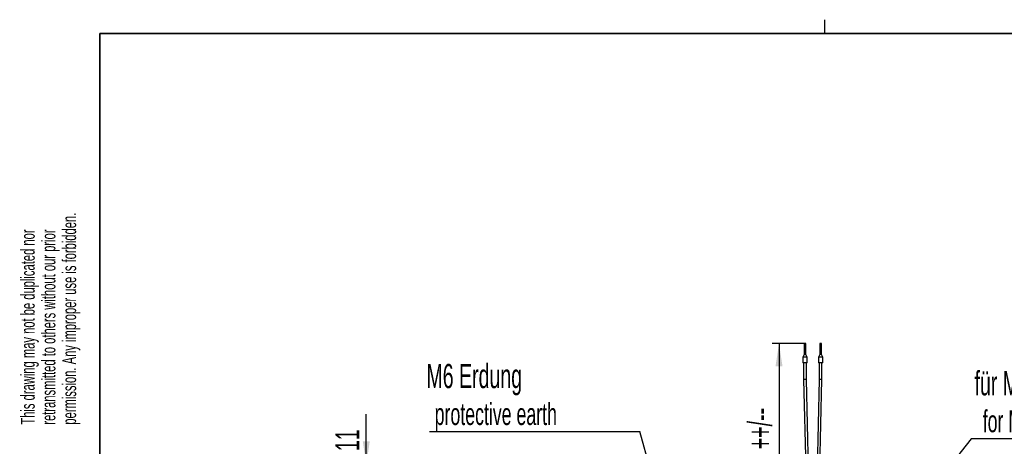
# Model space of a CAD drawing. Header units: millimetres. Extents: x 5 to 414, y 6 to 290.
# Tile 11 of 37: x 8 to 151, y 229 to 290. Entities that reach past the tile are written whole.
import ezdxf

# ---------------------------------------------------------------- set-up
doc = ezdxf.new("R2010")
doc.units = ezdxf.units.MM
doc.layers.add('SLD-0', color=7, linetype='Continuous')
doc.styles.add('SLDTEXTSTYLE0', font='TXT', dxfattribs={"width": 0.605})
doc.dimstyles.new('SLDDIMSTYLE0', dxfattribs={"dimtxt": 3.5, "dimasz": 3.302, "dimexe": 0, "dimexo": 0.0625, "dimgap": 0.875, "dimtad": 1, "dimlfac": 5, "dimrnd": 1e-09, "dimzin": 12, "dimdsep": 46, "dimtxsty": 'SLDTEXTSTYLE0', "dimsah": 1, "dimcen": 0.09, "dimadec": 0, "dimazin": 3, "dimtfac": 1, "dimtmove": 0, "dimatfit": 0, "dimfxl": 1, "dimfrac": 2, "dimtolj": 1, "dimtzin": 12, "dimarcsym": 0})
doc.dimstyles.new('SLDDIMSTYLE1', dxfattribs={"dimtxt": 3.5, "dimasz": 3.302, "dimexe": 0, "dimexo": 0.0625, "dimgap": 0.875, "dimtad": 1, "dimlfac": 5, "dimrnd": 1e-09, "dimzin": 12, "dimdsep": 46, "dimtxsty": 'SLDTEXTSTYLE0', "dimsah": 1, "dimcen": 0.09, "dimadec": 0, "dimazin": 3, "dimtfac": 1, "dimtofl": 0, "dimtmove": 0, "dimatfit": 3, "dimfxl": 1, "dimfrac": 2, "dimtolj": 1, "dimtzin": 12, "dimarcsym": 0})
doc.dimstyles.new('SLDDIMSTYLE3', dxfattribs={"dimtxt": 0.18, "dimasz": 3.302, "dimexe": 0, "dimexo": 0.0625, "dimgap": 0, "dimtad": 0, "dimtih": 1, "dimtoh": 1, "dimdec": 0, "dimrnd": 1e-09, "dimzin": 0, "dimdsep": 46, "dimtxsty": 'Standard', "dimsah": 1, "dimcen": 0.09, "dimadec": 0, "dimazin": 0, "dimtfac": 3.302, "dimtdec": 0, "dimtofl": 0, "dimtmove": 0, "dimatfit": 3, "dimfxl": 1, "dimfrac": 2, "dimtolj": 1, "dimtzin": 0, "dimarcsym": 0})

# ---------------------------------------------------------------- blocks, each defined once
blk = doc.blocks.new('_D')
at = {"layer": 'SLD-0'}
for p, q in [((58.6, 226.2), (58.6, 233.44)), ((66.1, 226.2), (57.6, 226.2)), ((58.6, 226.2), (58.6, 224)), ((70.35, 224), (57.6, 224)), ((58.6, 224), (58.6, 217.65))]:
    blk.add_line(p, q, dxfattribs=at)
for points in [[(58.6, 226.2), (59.1, 229.5), (58.09, 229.5)], [(58.6, 224), (58.09, 220.7), (59.1, 220.7)]]:
    blk.add_solid(points, dxfattribs=at)
at = {"layer": 'SLD-0', "insert": (54.09, 228.09), "char_height": 3.5, "attachment_point": 1, "rotation": 90, "style": 'SLDTEXTSTYLE0'}
blk.add_mtext('11', dxfattribs=at)
blk = doc.blocks.new('_D_3')
at = {"layer": 'SLD-0'}
for p, q in [((121.99, 243.64), (117.36, 243.64)), ((118.36, 243.64), (118.36, 218.4))]:
    blk.add_line(p, q, dxfattribs=at)
for points in [[(118.36, 243.64), (117.85, 240.33), (118.87, 240.33)], [(118.36, 218.4), (118.87, 221.7), (117.85, 221.7)]]:
    blk.add_solid(points, dxfattribs=at)
at = {"layer": 'SLD-0', "insert": (113.85, 228.35), "char_height": 3.5, "attachment_point": 1, "rotation": 90, "style": 'SLDTEXTSTYLE0'}
blk.add_mtext('++/--', dxfattribs=at)
blk = doc.blocks.new('SW_NOTE_0')
at = {"layer": 'SLD-0', "color": 0}
blk.add_line((-30.46, 0), (0, 0), dxfattribs=at)
at = {"layer": 'SLD-0', "color": 0, "attachment_point": 1, "style": 'SLDTEXTSTYLE0'}
for s, insert, char_height in [('M6 Erdung', (-30.88, 9.75), 3.5), ('protective earth', (-29.69, 4.09), 3.175)]:
    blk.add_mtext(s, dxfattribs=dict(at, insert=insert, char_height=char_height))
blk = doc.blocks.new('SW_NOTE_0_1')
at = {"layer": 'SLD-0', "color": 0}
blk.add_line((14.3, 0), (0, 0), dxfattribs=at)
at = {"layer": 'SLD-0', "color": 0, "attachment_point": 1, "style": 'SLDTEXTSTYLE0'}
for s, insert, char_height in [('für M8', (0.47, 9.79), 3.5), ('for M8', (1.66, 4.13), 3.175)]:
    blk.add_mtext(s, dxfattribs=dict(at, insert=insert, char_height=char_height))

msp = doc.modelspace()

# ---------------------------------------------------------------- linework, layer by layer
at = {"color": 7, "linetype": 'Continuous', "lineweight": 25}
for p, q in [((121.9921, 243.6367), (121.9921, 242.0367)), ((122.2521, 243.6367), (121.9921, 243.6367)), ((122.2521, 242.0367), (122.2521, 243.6367)), ((124.2549, 243.6367), (124.2549, 242.0367)), ((124.5149, 243.6367), (124.2549, 243.6367)), ((124.5149, 242.0367), (124.5149, 243.6367)), ((121.9921, 242.0367), (121.7921, 241.6903)), ((121.7921, 241.6903), (121.7921, 240.8367)), ((122.4521, 241.6903), (121.7921, 241.6903)), ((122.2521, 242.0367), (121.9921, 242.0367)), ((122.4521, 241.6903), (122.2521, 242.0367)), ((122.4521, 240.8367), (122.4521, 241.6903)), ((124.2549, 242.0367), (124.0549, 241.6903)), ((124.0549, 241.6903), (124.0549, 240.8367)), ((124.7149, 241.6903), (124.0549, 241.6903)), ((124.5149, 242.0367), (124.2549, 242.0367)), ((124.7149, 241.6903), (124.5149, 242.0367)), ((124.7149, 240.8367), (124.7149, 241.6903)), ((122.4521, 240.8367), (121.7921, 240.8367)), ((121.9221, 240.8367), (121.9221, 238.4543)), ((122.3221, 238.4592), (122.3221, 240.8367)), ((124.7149, 240.8367), (124.0549, 240.8367)), ((124.1849, 240.8367), (124.1849, 238.4592)), ((124.5849, 238.4543), (124.5849, 240.8367)), ((122.3221, 238.4592), (121.9221, 238.4543)), ((121.9221, 238.4543), (122.682, 207.3962)), ((123.082, 207.4011), (122.3221, 238.4592)), ((124.1849, 238.4592), (123.425, 207.4011)), ((123.825, 207.3962), (124.5849, 238.4543)), ((124.5849, 238.4543), (124.1849, 238.4592))]:
    msp.add_line(p, q, dxfattribs=at)
at = {"layer": 'SLD-0'}
msp.add_line((125, 288.5), (125, 290.5), dxfattribs=at)
at = {"layer": 'SLD-0', "lineweight": 35}
for p, q in [((414, 288.5), (20, 288.5)), ((20, 288.5), (20, 6))]:
    msp.add_line(p, q, dxfattribs=at)
at = {"layer": 'SLD-0', "color": 7}
msp.add_line((146.1987, 229.8617), (142.1772, 224.7953), dxfattribs=at)

# ---------------------------------------------------------------- block references
at = {"layer": 'SLD-0'}
msp.add_blockref('SW_NOTE_0', (98.1858, 230.9421), dxfattribs=at)
at = {"layer": 'SLD-0', "color": 7}
msp.add_blockref('SW_NOTE_0_1', (146.1987, 229.8617), dxfattribs=at)

# ---------------------------------------------------------------- texts
at = {"layer": 'SLD-0', "char_height": 2, "attachment_point": 1, "rotation": 90, "style": 'SLDTEXTSTYLE0'}
for s, insert in [('permission. Any improper use is forbidden.', (14.5783, 231.9088)), ('retransmitted to others without our prior', (11.5783, 231.9088)), ('This drawing may not be duplicated nor', (8.5783, 231.9088))]:
    msp.add_mtext(s, dxfattribs=dict(at, insert=insert))

# ---------------------------------------------------------------- dimensions: what is measured, and where the dimension line sits
at = {"layer": 'SLD-0'}
dim = msp.add_linear_dim(base=(118.359, 218.4025), p1=(121.9921, 243.6367), p2=(120.7812, 218.4025), angle=90, text='++/--', dimstyle='SLDDIMSTYLE1', dxfattribs=at)
dim.commit()
dim.dimension.update_dxf_attribs({"geometry": '_D_3', "text_midpoint": (118.359, 233.425), "dimtype": 160})
dim = msp.add_linear_dim(base=(58.5968, 224.0025), p1=(66.1012, 226.2025), p2=(70.3512, 224.0025), angle=90, dimstyle='SLDDIMSTYLE0', dxfattribs=at)
dim.commit()
dim.dimension.update_dxf_attribs({"geometry": '_D', "text_midpoint": (58.5968, 230.7678), "dimtype": 160})

# ---------------------------------------------------------------- leaders
msp.add_leader([(101.1815, 220.3906), (98.1858, 230.9421)], dimstyle='SLDDIMSTYLE3', dxfattribs=at)

doc.saveas('drawing.dxf')
